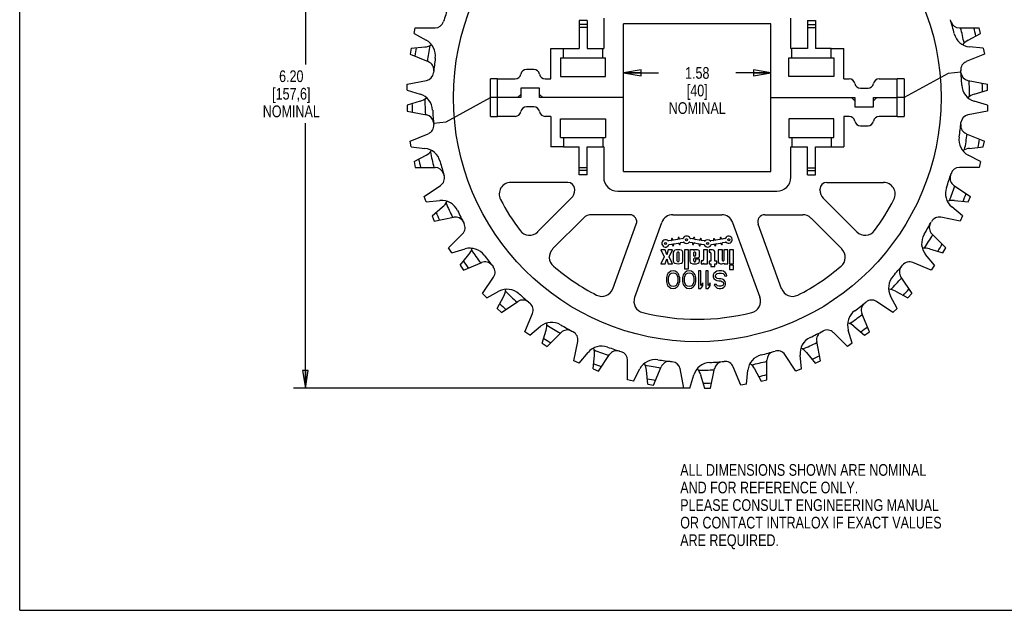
# Model space of a CAD drawing. Header units: inches. Extents: x 0 to 17, y 0 to 11.
# Tile 1 of 3: x 0 to 10.5, y 0 to 6.3. Entities that reach past the tile are written whole.
import ezdxf

# ---------------------------------------------------------------- set-up
doc = ezdxf.new("R2010")
doc.units = ezdxf.units.IN
doc.header["$LTSCALE"] = 0.935
doc.header["$MEASUREMENT"] = 0
doc.layers.get('0').update_dxf_attribs({"linetype": 'CONTINUOUS'})
doc.layers.add('ALL_FEATURES', color=7, linetype='CONTINUOUS')
doc.styles.get("Standard").update_dxf_attribs({"font": 'txt', "width": 0.8})
doc.dimstyles.new('DIMSTYLE_1', dxfattribs={"dimtxt": 0.125, "dimasz": 0.1875, "dimexe": 0.18, "dimexo": 0.0625, "dimgap": 0.09, "dimtad": 0, "dimtih": 1, "dimtoh": 1, "dimzin": 4, "dimdsep": 46, "dimtxsty": 'STANDARD', "dimblk": 'CLOSED', "dimblk1": 'CLOSED', "dimblk2": 'CLOSED', "dimcen": 0.09, "dimadec": 0, "dimazin": 0, "dimtp": 0.01, "dimtm": 0.01, "dimtfac": 1, "dimtofl": 0, "dimtmove": 0, "dimatfit": 3, "dimldrblk": 'CLOSED', "dimfxl": 1, "dimtolj": 1, "dimtzin": 4, "dimarcsym": 0})

# ---------------------------------------------------------------- blocks, each defined once
blk = doc.blocks.new('_CLOSED')
at = {"color": 0, "linetype": 'BYBLOCK'}
for p, q in [((0, 0), (-1, 0.167)), ((-1, 0.167), (-1, -0.167)), ((-1, -0.167), (0, 0)), ((-1, 0), (0, 0))]:
    blk.add_line(p, q, dxfattribs=at)
blk = doc.blocks.new('*D0')
at = {"color": 3, "linetype": 'CONTINUOUS'}
for p, q in [((6.454, 5.536), (6.454, 5.863)), ((8.029, 5.536), (8.029, 5.863)), ((6.454, 5.738), (6.829, 5.738)), ((8.029, 5.738), (7.654, 5.738))]:
    blk.add_line(p, q, dxfattribs=at)
at = {"color": 3, "linetype": 'CONTINUOUS', "xscale": 0.1875, "yscale": 0.1875, "zscale": 0.1875, "rotation": 180}
blk.add_blockref('_CLOSED', (6.454, 5.738), dxfattribs=at)
at = {"color": 3, "linetype": 'CONTINUOUS', "xscale": 0.1875, "yscale": 0.1875, "zscale": 0.1875}
blk.add_blockref('_CLOSED', (8.029, 5.738), dxfattribs=at)
at = {"color": 3, "linetype": 'CONTINUOUS', "insert": (7.242, 5.8), "char_height": 0.125, "width": 0.7, "attachment_point": 2, "line_spacing_factor": 0.9}
blk.add_mtext('1.58\\P[40]\\PNOMINAL', dxfattribs=at)
blk = doc.blocks.new('*D1')
at = {"color": 3, "linetype": 'CONTINUOUS'}
for p, q in [((7.1, 8.575), (2.928, 8.575)), ((3.053, 8.575), (3.053, 5.827)), ((3.053, 2.372), (3.053, 5.202)), ((7.1, 2.372), (2.928, 2.372))]:
    blk.add_line(p, q, dxfattribs=at)
at = {"color": 3, "linetype": 'CONTINUOUS', "xscale": 0.1875, "yscale": 0.1875, "zscale": 0.1875}
for p, rotation in [((3.053, 8.575), 90), ((3.053, 2.372), 270)]:
    blk.add_blockref('_CLOSED', p, dxfattribs=dict(at, rotation=rotation))
at = {"color": 3, "linetype": 'CONTINUOUS', "insert": (2.903, 5.765), "char_height": 0.125, "width": 0.7, "attachment_point": 2, "line_spacing_factor": 0.9}
blk.add_mtext('6.20\\P[157,6]\\PNOMINAL', dxfattribs=at)

msp = doc.modelspace()

# ---------------------------------------------------------------- linework, layer by layer
at = {"color": 7, "linetype": 'CONTINUOUS'}
for p, q in [((0, 0), (0, 11)), ((6.242, 6.324), (6.242, 5.999)), ((8.242, 5.999), (8.242, 6.324)), ((4.215, 6.157), (4.228, 6.218)), ((4.228, 6.218), (4.439, 6.218)), ((5.979, 6.297), (5.979, 5.999)), ((6.064, 6.297), (5.979, 6.297)), ((6.064, 6.254), (5.979, 6.254)), ((6.064, 6.224), (5.979, 6.224)), ((6.064, 6.297), (6.064, 5.999)), ((6.454, 4.686), (6.454, 6.261)), ((8.029, 6.261), (6.454, 6.261)), ((8.029, 4.686), (8.029, 6.261)), ((8.419, 6.297), (8.504, 6.297)), ((8.419, 6.297), (8.419, 5.999)), ((8.419, 6.254), (8.504, 6.254)), ((8.419, 6.224), (8.504, 6.224)), ((8.504, 6.297), (8.504, 5.999)), ((4.215, 6.157), (4.345, 6.087)), ((5.677, 5.674), (5.677, 5.999)), ((5.677, 5.999), (5.979, 5.999)), ((5.812, 5.899), (5.812, 5.999)), ((6.064, 5.999), (6.242, 5.999)), ((6.232, 5.899), (6.232, 5.999)), ((8.419, 5.999), (8.252, 5.999)), ((8.672, 5.999), (8.504, 5.999)), ((10.299, 6.001), (10.153, 6.015)), ((10.299, 6.001), (10.311, 5.939)), ((5.782, 5.899), (5.782, 5.699)), ((5.782, 5.899), (6.262, 5.899)), ((6.262, 5.699), (6.262, 5.899)), ((10.311, 5.939), (10.116, 5.858)), ((5.782, 5.699), (6.262, 5.699)), ((4.14, 5.616), (4.348, 5.657)), ((4.14, 5.553), (4.14, 5.616)), ((5.032, 5.274), (5.032, 5.674)), ((5.107, 5.674), (5.032, 5.674)), ((5.107, 5.274), (5.107, 5.674)), ((9.452, 5.674), (9.377, 5.674)), ((9.377, 5.274), (9.377, 5.674)), ((9.452, 5.674), (9.452, 5.274)), ((4.14, 5.553), (4.281, 5.51)), ((5.107, 5.474), (5.032, 5.474)), ((6.454, 5.474), (5.557, 5.474)), ((8.029, 5.474), (8.927, 5.474)), ((9.452, 5.474), (9.377, 5.474)), ((10.343, 5.394), (10.202, 5.437)), ((10.343, 5.394), (10.343, 5.331)), ((5.032, 5.274), (5.107, 5.274)), ((8.807, 5.274), (8.807, 4.949)), ((9.377, 5.274), (9.452, 5.274)), ((10.343, 5.331), (10.136, 5.29)), ((8.702, 5.249), (8.222, 5.249)), ((8.222, 5.249), (8.222, 5.049)), ((8.702, 5.049), (8.702, 5.249)), ((4.172, 5.008), (4.367, 5.089)), ((4.184, 4.947), (4.172, 5.008)), ((4.184, 4.947), (4.331, 4.932)), ((5.812, 4.949), (5.979, 4.949)), ((5.979, 4.65), (5.979, 4.949)), ((6.064, 4.65), (6.064, 4.949)), ((6.064, 4.949), (6.232, 4.949)), ((6.242, 4.949), (6.242, 4.624)), ((8.222, 5.049), (8.702, 5.049)), ((8.242, 4.949), (8.419, 4.949)), ((8.242, 4.624), (8.242, 4.949)), ((8.252, 5.049), (8.252, 4.949)), ((8.419, 4.65), (8.419, 4.949)), ((8.504, 4.949), (8.807, 4.949)), ((8.504, 4.65), (8.504, 4.949)), ((8.672, 5.049), (8.672, 4.949)), ((10.268, 4.791), (10.138, 4.86)), ((10.268, 4.791), (10.256, 4.729)), ((6.064, 4.724), (5.979, 4.724)), ((6.064, 4.694), (5.979, 4.694)), ((6.064, 4.65), (5.979, 4.65)), ((6.454, 4.686), (8.029, 4.686)), ((8.419, 4.724), (8.504, 4.724)), ((8.419, 4.694), (8.504, 4.694)), ((8.419, 4.65), (8.504, 4.65)), ((10.256, 4.729), (10.044, 4.729)), ((4.322, 4.418), (4.498, 4.536)), ((4.346, 4.36), (4.322, 4.418)), ((4.346, 4.36), (4.492, 4.374)), ((10.077, 4.213), (9.963, 4.307)), ((10.077, 4.213), (10.052, 4.155)), ((10.052, 4.155), (9.845, 4.196)), ((4.584, 3.869), (4.733, 4.019)), ((6.963, 3.947), (6.936, 3.943)), ((6.943, 3.904), (6.97, 3.909)), ((6.966, 3.962), (6.968, 3.954)), ((6.976, 3.904), (6.978, 3.897)), ((6.979, 3.956), (6.978, 3.964)), ((7.034, 3.96), (6.986, 3.951)), ((6.99, 3.899), (6.988, 3.906)), ((6.993, 3.913), (7.04, 3.921)), ((7.037, 3.974), (7.039, 3.967)), ((7.047, 3.917), (7.049, 3.909)), ((7.05, 3.969), (7.049, 3.976)), ((7.088, 3.969), (7.057, 3.964)), ((7.061, 3.911), (7.059, 3.919)), ((7.064, 3.926), (7.094, 3.931)), ((7.161, 3.931), (7.188, 3.926)), ((7.195, 3.965), (7.168, 3.969)), ((7.193, 3.919), (7.191, 3.912)), ((7.203, 3.977), (7.201, 3.969)), ((7.203, 3.91), (7.204, 3.917)), ((7.211, 3.922), (7.259, 3.914)), ((7.213, 3.967), (7.215, 3.975)), ((7.265, 3.952), (7.218, 3.96)), ((7.264, 3.907), (7.262, 3.899)), ((7.274, 3.964), (7.272, 3.957)), ((7.274, 3.897), (7.275, 3.905)), ((7.282, 3.91), (7.313, 3.904)), ((7.284, 3.955), (7.286, 3.962)), ((7.319, 3.943), (7.289, 3.948)), ((7.413, 3.947), (7.386, 3.943)), ((7.393, 3.904), (7.42, 3.909)), ((7.416, 3.962), (7.418, 3.954)), ((7.426, 3.904), (7.428, 3.897)), ((7.429, 3.956), (7.428, 3.964)), ((7.484, 3.96), (7.436, 3.951)), ((7.44, 3.899), (7.438, 3.906)), ((7.443, 3.913), (7.49, 3.921)), ((7.487, 3.974), (7.489, 3.967)), ((7.497, 3.917), (7.499, 3.909)), ((7.5, 3.969), (7.499, 3.976)), ((7.538, 3.969), (7.507, 3.964)), ((7.511, 3.911), (7.509, 3.919)), ((7.514, 3.926), (7.544, 3.931)), ((4.619, 3.817), (4.584, 3.869)), ((4.619, 3.817), (4.76, 3.859)), ((7.51, 3.736), (7.51, 3.849)), ((7.525, 3.849), (7.525, 3.736)), ((9.776, 3.684), (9.683, 3.798)), ((9.741, 3.632), (9.546, 3.713)), ((9.776, 3.684), (9.741, 3.632)), ((6.922, 3.58), (6.918, 3.568)), ((6.929, 3.596), (6.922, 3.58)), ((6.941, 3.608), (6.929, 3.596)), ((6.937, 3.568), (6.953, 3.592)), ((6.961, 3.62), (6.941, 3.608)), ((6.953, 3.592), (6.964, 3.6)), ((6.984, 3.624), (6.961, 3.62)), ((6.964, 3.6), (6.984, 3.604)), ((7.007, 3.62), (6.984, 3.624)), ((6.984, 3.604), (7.003, 3.6)), ((7.003, 3.6), (7.015, 3.592)), ((7.027, 3.608), (7.007, 3.62)), ((7.015, 3.592), (7.031, 3.568)), ((7.038, 3.596), (7.027, 3.608)), ((7.046, 3.58), (7.038, 3.596)), ((7.05, 3.568), (7.046, 3.58)), ((7.093, 3.58), (7.089, 3.568)), ((7.101, 3.596), (7.093, 3.58)), ((7.112, 3.608), (7.101, 3.596)), ((7.109, 3.568), (7.124, 3.592)), ((7.132, 3.62), (7.112, 3.608)), ((7.124, 3.592), (7.136, 3.6)), ((7.155, 3.624), (7.132, 3.62)), ((7.136, 3.6), (7.155, 3.604)), ((7.179, 3.62), (7.155, 3.624)), ((7.155, 3.604), (7.175, 3.6)), ((7.175, 3.6), (7.187, 3.592)), ((7.198, 3.608), (7.179, 3.62)), ((7.187, 3.592), (7.202, 3.568)), ((7.21, 3.596), (7.198, 3.608)), ((7.218, 3.58), (7.21, 3.596)), ((7.222, 3.568), (7.218, 3.58)), ((7.28, 3.624), (7.257, 3.624)), ((7.257, 3.624), (7.257, 3.437)), ((7.28, 3.468), (7.28, 3.624)), ((7.358, 3.624), (7.335, 3.624)), ((7.335, 3.624), (7.335, 3.437)), ((7.358, 3.468), (7.358, 3.624)), ((7.42, 3.596), (7.412, 3.58)), ((7.412, 3.58), (7.412, 3.56)), ((7.436, 3.612), (7.42, 3.596)), ((7.451, 3.62), (7.436, 3.612)), ((7.436, 3.576), (7.444, 3.588)), ((7.444, 3.588), (7.455, 3.596)), ((7.471, 3.624), (7.451, 3.62)), ((7.455, 3.596), (7.471, 3.6)), ((7.502, 3.624), (7.471, 3.624)), ((7.471, 3.6), (7.502, 3.6)), ((7.522, 3.62), (7.502, 3.624)), ((7.502, 3.6), (7.518, 3.596)), ((7.518, 3.596), (7.529, 3.584)), ((7.541, 3.608), (7.522, 3.62)), ((7.529, 3.584), (7.533, 3.572)), ((7.553, 3.588), (7.541, 3.608)), ((7.557, 3.572), (7.553, 3.588)), ((4.948, 3.381), (5.065, 3.557)), ((6.918, 3.568), (6.914, 3.548)), ((6.914, 3.548), (6.914, 3.512)), ((6.914, 3.512), (6.918, 3.492)), ((6.918, 3.492), (6.922, 3.48)), ((6.922, 3.48), (6.929, 3.464)), ((6.933, 3.544), (6.937, 3.568)), ((6.933, 3.516), (6.933, 3.544)), ((6.937, 3.492), (6.933, 3.516)), ((6.953, 3.468), (6.937, 3.492)), ((7.031, 3.492), (7.015, 3.468)), ((7.031, 3.568), (7.035, 3.544)), ((7.035, 3.516), (7.031, 3.492)), ((7.035, 3.544), (7.035, 3.516)), ((7.038, 3.464), (7.046, 3.48)), ((7.046, 3.48), (7.05, 3.492)), ((7.054, 3.548), (7.05, 3.568)), ((7.05, 3.492), (7.054, 3.512)), ((7.054, 3.512), (7.054, 3.548)), ((7.089, 3.568), (7.085, 3.548)), ((7.085, 3.548), (7.085, 3.512)), ((7.085, 3.512), (7.089, 3.492)), ((7.089, 3.492), (7.093, 3.48)), ((7.093, 3.48), (7.101, 3.464)), ((7.105, 3.544), (7.109, 3.568)), ((7.105, 3.516), (7.105, 3.544)), ((7.109, 3.492), (7.105, 3.516)), ((7.124, 3.468), (7.109, 3.492)), ((7.202, 3.492), (7.187, 3.468)), ((7.202, 3.568), (7.206, 3.544)), ((7.206, 3.516), (7.202, 3.492)), ((7.206, 3.544), (7.206, 3.516)), ((7.21, 3.464), (7.218, 3.48)), ((7.218, 3.48), (7.222, 3.492)), ((7.225, 3.548), (7.222, 3.568)), ((7.222, 3.492), (7.225, 3.512)), ((7.225, 3.512), (7.225, 3.548)), ((7.303, 3.496), (7.28, 3.468)), ((7.303, 3.464), (7.303, 3.496)), ((7.381, 3.496), (7.358, 3.468)), ((7.381, 3.464), (7.381, 3.496)), ((7.412, 3.56), (7.42, 3.544)), ((7.42, 3.544), (7.436, 3.528)), ((7.448, 3.48), (7.424, 3.48)), ((7.424, 3.48), (7.428, 3.468)), ((7.436, 3.564), (7.436, 3.576)), ((7.444, 3.552), (7.436, 3.564)), ((7.436, 3.528), (7.451, 3.52)), ((7.455, 3.544), (7.444, 3.552)), ((7.451, 3.472), (7.448, 3.48)), ((7.451, 3.52), (7.471, 3.516)), ((7.471, 3.54), (7.455, 3.544)), ((7.494, 3.54), (7.471, 3.54)), ((7.471, 3.516), (7.494, 3.516)), ((7.51, 3.536), (7.494, 3.54)), ((7.494, 3.516), (7.506, 3.512)), ((7.506, 3.512), (7.518, 3.504)), ((7.525, 3.528), (7.51, 3.536)), ((7.518, 3.504), (7.522, 3.492)), ((7.522, 3.484), (7.518, 3.472)), ((7.522, 3.492), (7.522, 3.484)), ((7.541, 3.512), (7.525, 3.528)), ((7.533, 3.572), (7.557, 3.572)), ((7.545, 3.496), (7.541, 3.512)), ((7.541, 3.464), (7.545, 3.48)), ((7.545, 3.48), (7.545, 3.496)), ((4.992, 3.337), (4.948, 3.381)), ((4.992, 3.337), (5.122, 3.406)), ((6.929, 3.464), (6.941, 3.453)), ((6.941, 3.453), (6.961, 3.441)), ((6.964, 3.46), (6.953, 3.468)), ((6.961, 3.441), (6.984, 3.437)), ((6.984, 3.456), (6.964, 3.46)), ((7.003, 3.46), (6.984, 3.456)), ((6.984, 3.437), (7.007, 3.441)), ((7.015, 3.468), (7.003, 3.46)), ((7.007, 3.441), (7.027, 3.453)), ((7.027, 3.453), (7.038, 3.464)), ((7.101, 3.464), (7.112, 3.453)), ((7.112, 3.453), (7.132, 3.441)), ((7.136, 3.46), (7.124, 3.468)), ((7.132, 3.441), (7.155, 3.437)), ((7.155, 3.456), (7.136, 3.46)), ((7.175, 3.46), (7.155, 3.456)), ((7.155, 3.437), (7.179, 3.441)), ((7.187, 3.468), (7.175, 3.46)), ((7.179, 3.441), (7.198, 3.453)), ((7.198, 3.453), (7.21, 3.464)), ((7.257, 3.437), (7.28, 3.437)), ((7.28, 3.437), (7.303, 3.464)), ((7.335, 3.437), (7.358, 3.437)), ((7.358, 3.437), (7.381, 3.464)), ((7.428, 3.468), (7.44, 3.453)), ((7.44, 3.453), (7.455, 3.441)), ((7.459, 3.464), (7.451, 3.472)), ((7.455, 3.441), (7.475, 3.437)), ((7.471, 3.46), (7.459, 3.464)), ((7.494, 3.46), (7.471, 3.46)), ((7.475, 3.437), (7.494, 3.437)), ((7.506, 3.464), (7.494, 3.46)), ((7.494, 3.437), (7.51, 3.441)), ((7.518, 3.472), (7.506, 3.464)), ((7.51, 3.441), (7.525, 3.449)), ((7.525, 3.449), (7.541, 3.464)), ((9.334, 3.18), (9.158, 3.297)), ((9.378, 3.224), (9.309, 3.354)), ((5.4, 2.974), (5.481, 3.169)), ((9.378, 3.224), (9.334, 3.18)), ((5.452, 2.939), (5.4, 2.974)), ((5.452, 2.939), (5.566, 3.032)), ((8.846, 2.816), (8.697, 2.965)), ((8.899, 2.851), (8.856, 2.992)), ((5.923, 2.663), (5.964, 2.87)), ((8.899, 2.851), (8.846, 2.816)), ((5.981, 2.639), (6.075, 2.752)), ((5.981, 2.639), (5.923, 2.663)), ((6.497, 2.46), (6.497, 2.671)), ((8.297, 2.554), (8.179, 2.73)), ((8.355, 2.578), (8.341, 2.724)), ((6.559, 2.447), (6.628, 2.577)), ((7.099, 2.372), (7.058, 2.58)), ((7.707, 2.404), (7.626, 2.599)), ((7.769, 2.416), (7.783, 2.563)), ((8.355, 2.578), (8.297, 2.554)), ((6.559, 2.447), (6.497, 2.46)), ((7.162, 2.372), (7.205, 2.513)), ((7.162, 2.372), (7.099, 2.372)), ((7.769, 2.416), (7.707, 2.404)), ((0, 0), (17, 0))]:
    msp.add_line(p, q, dxfattribs=at)
for centre in [(6.903, 3.917), (7.128, 3.957), (7.353, 3.917), (7.578, 3.957)]:
    msp.add_circle(centre, 0.0105, dxfattribs=at)
for centre, radius, start, end in [((7.242, 5.474), 2.831, 160.2116, 163.3412), ((4.439, 6.312), 0.0938, 270, 343.3412), ((7.242, 5.474), 2.831, 13.9616, 17.0912), ((10.171, 6.202), 0.188, 193.9616, 264.25), ((4.256, 5.922), 0.188, 351.4616, 61.75), ((7.242, 5.474), 2.831, 171.4616, 174.5912), ((10.152, 5.771), 0.0938, 112.5, 185.8412), ((4.329, 5.749), 0.0938, 281.25, 354.5912), ((10.257, 5.616), 0.188, 182.7116, 253), ((4.226, 5.331), 0.188, 2.7116, 73), ((10.154, 5.198), 0.0938, 101.25, 174.5912), ((4.332, 5.176), 0.0938, 292.5, 5.8412), ((7.242, 5.474), 2.831, 351.4616, 354.5912), ((10.227, 5.025), 0.188, 171.4616, 241.75), ((4.312, 4.745), 0.188, 13.9616, 84.25), ((7.242, 5.474), 2.831, 193.9616, 197.0912), ((4.446, 4.614), 0.0938, 303.75, 17.0912), ((7.242, 5.474), 2.831, 340.2116, 343.3412), ((10.044, 4.635), 0.0938, 90, 163.3412), ((10.082, 4.452), 0.188, 160.2116, 230.5), ((4.51, 4.188), 0.188, 25.2116, 95.5), ((7.242, 5.474), 2.831, 205.2116, 208.3412), ((4.667, 4.085), 0.0938, 315, 28.3412), ((7.242, 5.474), 2.831, 328.9616, 332.0912), ((9.827, 4.104), 0.0938, 78.75, 152.0912), ((9.828, 3.917), 0.188, 148.9616, 219.25), ((6.903, 3.917), 0.039, 44.5181, 335.4819), ((6.935, 3.948), 0.006, 224.5181, 280), ((6.944, 3.898), 0.006, 100, 155.4819), ((6.962, 3.953), 0.006, 280, 10), ((6.972, 3.963), 0.006, 10, 190), ((6.971, 3.903), 0.006, 10, 100), ((6.984, 3.898), 0.006, 190, 10), ((6.985, 3.957), 0.006, 190, 280), ((6.994, 3.907), 0.006, 100, 190), ((7.033, 3.966), 0.006, 280, 10), ((7.043, 3.975), 0.006, 10, 190), ((7.041, 3.916), 0.006, 10, 100), ((7.055, 3.91), 0.006, 190, 10), ((7.056, 3.97), 0.006, 190, 280), ((7.065, 3.92), 0.006, 100, 190), ((7.087, 3.975), 0.006, 280, 335.4819), ((7.128, 3.957), 0.039, 24.5181, 155.4819), ((7.096, 3.925), 0.006, 44.5181, 100), ((7.128, 3.957), 0.039, 224.5181, 315.4819), ((7.16, 3.925), 0.006, 80, 135.4819), ((7.169, 3.975), 0.006, 204.5181, 260), ((7.187, 3.92), 0.006, 350, 80), ((7.197, 3.911), 0.006, 170, 350), ((7.196, 3.971), 0.006, 260, 350), ((7.209, 3.976), 0.006, 350, 170), ((7.21, 3.916), 0.006, 80, 170), ((7.219, 3.966), 0.006, 170, 260), ((7.258, 3.908), 0.006, 350, 80), ((7.268, 3.898), 0.006, 170, 350), ((7.266, 3.958), 0.006, 260, 350), ((7.28, 3.963), 0.006, 350, 170), ((7.281, 3.904), 0.006, 80, 170), ((7.29, 3.954), 0.006, 170, 260), ((7.312, 3.898), 0.006, 24.5181, 80), ((7.353, 3.917), 0.039, 204.5181, 335.4819), ((7.321, 3.948), 0.006, 260, 315.4819), ((7.353, 3.917), 0.039, 44.5181, 135.4819), ((7.385, 3.948), 0.006, 224.5181, 280), ((7.394, 3.898), 0.006, 100, 155.4819), ((7.412, 3.953), 0.006, 280, 10), ((7.422, 3.963), 0.006, 10, 190), ((7.421, 3.903), 0.006, 10, 100), ((7.434, 3.898), 0.006, 190, 10), ((7.435, 3.957), 0.006, 190, 280), ((7.444, 3.907), 0.006, 100, 190), ((7.483, 3.966), 0.006, 280, 10), ((7.493, 3.975), 0.006, 10, 190), ((7.491, 3.916), 0.006, 10, 100), ((7.505, 3.91), 0.006, 190, 10), ((7.506, 3.97), 0.006, 190, 280), ((7.515, 3.92), 0.006, 100, 190), ((7.537, 3.975), 0.006, 280, 335.4819), ((7.578, 3.957), 0.039, 224.5181, 155.4819), ((7.546, 3.925), 0.006, 44.5181, 100), ((4.814, 3.679), 0.188, 36.4616, 106.75), ((7.242, 5.474), 2.831, 216.4616, 219.5912), ((7.518, 3.736), 0.0075, 180, 360), ((7.242, 5.474), 2.831, 317.7116, 320.8412), ((9.51, 3.626), 0.0938, 67.5, 140.8412), ((4.987, 3.609), 0.0938, 326.25, 39.5912), ((9.475, 3.442), 0.188, 137.7116, 208), ((5.21, 3.24), 0.188, 47.7116, 118), ((7.242, 5.474), 2.831, 227.7116, 230.8412), ((5.394, 3.205), 0.0938, 337.5, 50.8412), ((7.242, 5.474), 2.831, 306.4616, 309.5912), ((9.106, 3.219), 0.0938, 56.25, 129.5912), ((9.036, 3.046), 0.188, 126.4616, 196.75), ((5.685, 2.887), 0.188, 58.9616, 129.25), ((7.242, 5.474), 2.831, 238.9616, 242.0912), ((5.872, 2.889), 0.0938, 348.75, 62.0912), ((7.242, 5.474), 2.831, 295.2116, 298.3412), ((8.63, 2.899), 0.0938, 45, 118.3412), ((8.528, 2.742), 0.188, 115.2116, 185.5), ((6.22, 2.633), 0.188, 70.2116, 140.5), ((7.242, 5.474), 2.831, 250.2116, 253.3412), ((6.403, 2.671), 0.0938, 0, 73.3412), ((7.242, 5.474), 2.831, 283.9616, 287.0912), ((8.101, 2.678), 0.0938, 33.75, 107.0912), ((6.793, 2.488), 0.188, 81.4616, 151.75), ((7.242, 5.474), 2.831, 261.4616, 264.5912), ((6.966, 2.561), 0.0938, 11.25, 84.5912), ((7.384, 2.458), 0.188, 92.7116, 163), ((7.242, 5.474), 2.831, 272.7116, 275.8412), ((7.539, 2.564), 0.0938, 22.5, 95.8412), ((7.97, 2.544), 0.188, 103.9616, 174.25)]:
    msp.add_arc(centre, radius, start, end, dxfattribs=at)
at = {"layer": 'ALL_FEATURES', "color": 7, "linetype": 'CONTINUOUS'}
for p, q in [((10.044, 6.218), (10.256, 6.218)), ((10.268, 6.157), (10.256, 6.218)), ((10.138, 6.087), (10.268, 6.157)), ((4.184, 6.001), (4.172, 5.939)), ((4.184, 6.001), (4.331, 6.015)), ((8.242, 5.999), (8.252, 5.999)), ((8.252, 5.899), (8.252, 5.999)), ((8.672, 5.999), (8.807, 5.999)), ((8.672, 5.899), (8.672, 5.999)), ((8.807, 5.674), (8.807, 5.999)), ((4.172, 5.939), (4.367, 5.858)), ((8.222, 5.899), (8.702, 5.899)), ((8.222, 5.699), (8.222, 5.899)), ((8.702, 5.899), (8.702, 5.699)), ((5.497, 5.774), (5.416, 5.774)), ((8.702, 5.699), (8.222, 5.699)), ((9.923, 5.732), (9.452, 5.474)), ((10.06, 5.745), (9.923, 5.732)), ((5.107, 5.674), (5.297, 5.674)), ((5.616, 5.674), (5.677, 5.674)), ((8.807, 5.674), (8.867, 5.674)), ((9.186, 5.674), (9.377, 5.674)), ((10.136, 5.657), (10.343, 5.616)), ((10.343, 5.553), (10.343, 5.616)), ((4.56, 5.215), (5.032, 5.474)), ((5.357, 5.474), (5.107, 5.474)), ((5.357, 5.509), (5.322, 5.474)), ((5.357, 5.574), (5.357, 5.474)), ((5.557, 5.574), (5.357, 5.574)), ((5.557, 5.474), (5.557, 5.574)), ((5.592, 5.474), (5.557, 5.509)), ((8.892, 5.474), (8.927, 5.439)), ((8.927, 5.474), (8.927, 5.374)), ((8.986, 5.574), (9.067, 5.574)), ((9.127, 5.474), (9.377, 5.474)), ((9.127, 5.439), (9.162, 5.474)), ((9.127, 5.374), (9.127, 5.474)), ((10.202, 5.51), (10.343, 5.553)), ((4.281, 5.437), (4.14, 5.394)), ((4.14, 5.394), (4.14, 5.331)), ((5.497, 5.374), (5.416, 5.374)), ((8.927, 5.374), (9.127, 5.374)), ((4.14, 5.331), (4.348, 5.29)), ((5.297, 5.274), (5.107, 5.274)), ((5.677, 5.274), (5.616, 5.274)), ((5.677, 5.274), (5.677, 4.949)), ((8.867, 5.274), (8.807, 5.274)), ((9.377, 5.274), (9.186, 5.274)), ((4.423, 5.202), (4.56, 5.215)), ((5.782, 5.049), (5.782, 5.249)), ((5.782, 5.249), (6.262, 5.249)), ((6.262, 5.249), (6.262, 5.049)), ((8.986, 5.174), (9.067, 5.174)), ((10.116, 5.089), (10.311, 5.008)), ((5.812, 4.949), (5.677, 4.949)), ((5.782, 5.049), (6.262, 5.049)), ((5.812, 5.049), (5.812, 4.949)), ((6.232, 5.049), (6.232, 4.949)), ((6.242, 4.949), (6.232, 4.949)), ((10.153, 4.932), (10.299, 4.947)), ((10.299, 4.947), (10.311, 5.008)), ((4.215, 4.791), (4.345, 4.86)), ((4.215, 4.791), (4.228, 4.729)), ((4.228, 4.729), (4.439, 4.729)), ((5.857, 4.569), (5.25, 4.569)), ((8.627, 4.569), (9.233, 4.569)), ((9.986, 4.536), (10.162, 4.418)), ((5.932, 4.488), (5.932, 4.494)), ((6.392, 4.474), (8.092, 4.474)), ((8.552, 4.488), (8.552, 4.494)), ((5.536, 4.04), (5.895, 4.399)), ((8.947, 4.04), (8.588, 4.399)), ((9.991, 4.374), (10.137, 4.36)), ((10.137, 4.36), (10.162, 4.418)), ((4.407, 4.213), (4.52, 4.307)), ((4.407, 4.213), (4.431, 4.155)), ((6.52, 4.224), (6.114, 4.224)), ((6.981, 4.224), (7.503, 4.224)), ((7.963, 4.224), (8.369, 4.224)), ((4.431, 4.155), (4.638, 4.196)), ((6.026, 4.187), (5.696, 3.858)), ((6.34, 3.434), (6.59, 4.123)), ((6.573, 3.343), (6.863, 4.141)), ((7.62, 4.141), (7.911, 3.343)), ((8.144, 3.434), (7.893, 4.123)), ((8.458, 4.187), (8.787, 3.858)), ((9.75, 4.019), (9.9, 3.869)), ((4.707, 3.684), (4.8, 3.798)), ((6.898, 3.849), (6.852, 3.849)), ((6.852, 3.849), (6.887, 3.774)), ((6.915, 3.796), (6.898, 3.849)), ((6.931, 3.849), (6.915, 3.796)), ((6.978, 3.849), (6.931, 3.849)), ((6.942, 3.774), (6.978, 3.849)), ((6.985, 3.822), (6.985, 3.727)), ((7.029, 3.729), (7.029, 3.82)), ((7.044, 3.82), (7.044, 3.729)), ((7.089, 3.727), (7.089, 3.822)), ((7.147, 3.849), (7.104, 3.849)), ((7.104, 3.849), (7.104, 3.646)), ((7.147, 3.646), (7.147, 3.849)), ((7.206, 3.849), (7.162, 3.849)), ((7.162, 3.849), (7.162, 3.726)), ((7.206, 3.843), (7.206, 3.849)), ((7.206, 3.78), (7.206, 3.82)), ((7.212, 3.826), (7.215, 3.826)), ((7.245, 3.849), (7.221, 3.849)), ((7.222, 3.819), (7.222, 3.787)), ((7.267, 3.786), (7.267, 3.826)), ((7.353, 3.849), (7.308, 3.849)), ((7.308, 3.849), (7.308, 3.745)), ((7.353, 3.699), (7.353, 3.849)), ((7.404, 3.849), (7.368, 3.849)), ((7.368, 3.849), (7.368, 3.822)), ((7.368, 3.822), (7.38, 3.822)), ((7.387, 3.814), (7.387, 3.729)), ((7.431, 3.729), (7.431, 3.822)), ((7.51, 3.849), (7.465, 3.849)), ((7.465, 3.849), (7.465, 3.726)), ((7.57, 3.849), (7.525, 3.849)), ((7.57, 3.699), (7.57, 3.849)), ((7.63, 3.849), (7.585, 3.849)), ((7.585, 3.849), (7.585, 3.699)), ((7.63, 3.699), (7.63, 3.849)), ((9.724, 3.859), (9.865, 3.817)), ((9.865, 3.817), (9.9, 3.869)), ((4.707, 3.684), (4.742, 3.632)), ((4.742, 3.632), (4.938, 3.713)), ((6.887, 3.774), (6.852, 3.7)), ((6.852, 3.7), (6.898, 3.7)), ((6.898, 3.7), (6.915, 3.752)), ((6.915, 3.752), (6.931, 3.7)), ((6.931, 3.7), (6.978, 3.7)), ((6.978, 3.7), (6.942, 3.774)), ((7.215, 3.78), (7.206, 3.78)), ((7.207, 3.727), (7.207, 3.756)), ((7.215, 3.763), (7.245, 3.763)), ((7.267, 3.748), (7.222, 3.748)), ((7.222, 3.748), (7.222, 3.727)), ((7.267, 3.726), (7.267, 3.748)), ((7.294, 3.732), (7.282, 3.732)), ((7.282, 3.732), (7.282, 3.699)), ((7.282, 3.699), (7.289, 3.699)), ((7.308, 3.706), (7.308, 3.699)), ((7.308, 3.699), (7.353, 3.699)), ((7.387, 3.729), (7.368, 3.729)), ((7.368, 3.729), (7.368, 3.699)), ((7.368, 3.699), (7.387, 3.699)), ((7.387, 3.699), (7.387, 3.669)), ((7.45, 3.729), (7.431, 3.729)), ((7.431, 3.699), (7.45, 3.699)), ((7.431, 3.669), (7.431, 3.699)), ((7.45, 3.699), (7.45, 3.729)), ((7.492, 3.699), (7.506, 3.699)), ((7.525, 3.707), (7.525, 3.699)), ((7.525, 3.699), (7.57, 3.699)), ((7.585, 3.699), (7.63, 3.699)), ((7.63, 3.684), (7.585, 3.684)), ((7.585, 3.684), (7.585, 3.639)), ((7.63, 3.639), (7.63, 3.684)), ((7.104, 3.646), (7.147, 3.646)), ((7.387, 3.669), (7.431, 3.669)), ((7.585, 3.639), (7.63, 3.639)), ((9.418, 3.557), (9.535, 3.381)), ((9.361, 3.406), (9.491, 3.337)), ((9.491, 3.337), (9.535, 3.381)), ((5.105, 3.224), (5.174, 3.354)), ((5.149, 3.18), (5.325, 3.297)), ((5.105, 3.224), (5.149, 3.18)), ((9.083, 2.974), (9.002, 3.169)), ((5.585, 2.851), (5.627, 2.992)), ((5.637, 2.816), (5.787, 2.965)), ((8.917, 3.032), (9.031, 2.939)), ((9.031, 2.939), (9.083, 2.974)), ((5.585, 2.851), (5.637, 2.816)), ((8.56, 2.663), (8.519, 2.87)), ((8.408, 2.752), (8.502, 2.639)), ((6.128, 2.578), (6.142, 2.724)), ((6.186, 2.554), (6.304, 2.73)), ((7.986, 2.46), (7.986, 2.671)), ((8.502, 2.639), (8.56, 2.663)), ((6.128, 2.578), (6.186, 2.554)), ((6.715, 2.416), (6.7, 2.563)), ((6.776, 2.404), (6.857, 2.599)), ((7.384, 2.372), (7.425, 2.58)), ((7.855, 2.577), (7.925, 2.447)), ((7.278, 2.513), (7.321, 2.372)), ((7.925, 2.447), (7.986, 2.46)), ((6.715, 2.416), (6.776, 2.404)), ((7.321, 2.372), (7.384, 2.372))]:
    msp.add_line(p, q, dxfattribs=at)
msp.add_circle((7.242, 5.474), 2.606, dxfattribs=at)
for centre, radius, start, end in [((10.044, 6.312), 0.0938, 196.6588, 270), ((7.242, 5.474), 2.911, 11.5076, 14.8225), ((7.242, 5.474), 3.05, 12.4415, 14.1372), ((7.242, 5.474), 3.05, 169.9415, 171.6372), ((4.312, 6.202), 0.188, 275.75, 298.876), ((7.242, 5.474), 2.911, 169.0076, 172.3225), ((10.227, 5.922), 0.188, 118.25, 141.376), ((4.332, 5.771), 0.0938, 354.1588, 67.5), ((5.297, 5.734), 0.06, 270, 350.4059), ((5.416, 5.714), 0.06, 90, 170.4059), ((5.497, 5.714), 0.06, 9.5941, 90), ((5.616, 5.734), 0.06, 189.5941, 270), ((7.242, 5.474), 2.831, 2.7116, 5.8412), ((10.154, 5.749), 0.0938, 185.4088, 258.75), ((8.867, 5.614), 0.06, 9.5941, 90), ((8.986, 5.634), 0.06, 189.5941, 270), ((9.067, 5.634), 0.06, 270, 350.4059), ((9.186, 5.614), 0.06, 90, 170.4059), ((7.242, 5.474), 2.911, 0.2576, 3.5725), ((7.242, 5.474), 3.05, 1.1915, 2.8872), ((4.226, 5.616), 0.188, 287, 310.145), ((10.257, 5.331), 0.188, 107, 130.145), ((7.242, 5.474), 3.05, 181.1915, 182.8872), ((7.242, 5.474), 2.911, 180.2576, 183.5725), ((5.416, 5.314), 0.06, 90, 170.4059), ((5.497, 5.314), 0.06, 9.5941, 90), ((4.329, 5.198), 0.0938, 5.4088, 78.75), ((7.242, 5.474), 2.831, 182.7116, 185.8412), ((5.297, 5.334), 0.06, 270, 350.4059), ((5.616, 5.334), 0.06, 189.5941, 270), ((8.867, 5.214), 0.06, 9.5941, 90), ((9.186, 5.214), 0.06, 90, 170.4059), ((8.986, 5.234), 0.06, 189.5941, 270), ((9.067, 5.234), 0.06, 270, 350.4059), ((10.152, 5.176), 0.0938, 174.1588, 247.5), ((7.242, 5.474), 2.911, 349.0076, 352.3225), ((7.242, 5.474), 3.05, 349.9415, 351.6372), ((4.256, 5.025), 0.188, 298.25, 321.376), ((7.242, 5.474), 2.911, 191.5076, 194.8225), ((10.171, 4.745), 0.188, 95.75, 118.876), ((7.242, 5.474), 3.05, 192.4415, 194.1372), ((4.439, 4.635), 0.0938, 16.6588, 90), ((10.038, 4.614), 0.0938, 162.9088, 236.25), ((5.25, 4.444), 0.125, 90, 207.3486), ((5.857, 4.494), 0.075, 0, 90), ((6.392, 4.624), 0.15, 180, 270), ((8.092, 4.624), 0.15, 270, 360), ((8.627, 4.494), 0.075, 90, 180), ((9.233, 4.444), 0.125, 332.6514, 90), ((7.242, 5.474), 2.911, 337.7576, 341.0725), ((5.807, 4.488), 0.125, 315, 360), ((8.677, 4.488), 0.125, 180, 225), ((7.242, 5.474), 3.05, 338.6915, 340.3872), ((4.401, 4.452), 0.188, 309.5, 332.6768), ((7.242, 5.474), 2.911, 202.7576, 206.0725), ((7.242, 5.474), 2.367, 207.3486, 216.8544), ((7.242, 5.474), 2.367, 323.1456, 332.6514), ((9.973, 4.188), 0.188, 84.5, 107.6765), ((7.242, 5.474), 3.05, 203.6915, 205.3872), ((6.114, 4.099), 0.125, 90, 135), ((6.52, 4.149), 0.075, 340, 90), ((6.981, 4.099), 0.125, 90, 160), ((7.503, 4.099), 0.125, 20, 90), ((7.963, 4.149), 0.075, 90, 200), ((8.369, 4.099), 0.125, 45, 90), ((4.657, 4.104), 0.0938, 27.9088, 101.25), ((9.816, 4.085), 0.0938, 151.6588, 225), ((5.448, 4.129), 0.125, 216.8544, 315), ((9.036, 4.129), 0.125, 225, 323.1456), ((7.242, 5.474), 2.911, 326.5076, 329.8225), ((7.242, 5.474), 3.05, 327.4415, 329.1372), ((4.655, 3.917), 0.188, 320.75, 343.876), ((7.242, 5.474), 2.911, 214.0076, 217.3225), ((5.785, 3.769), 0.125, 135, 229.4767), ((7.008, 3.822), 0.0225, 107.4576, 180), ((7.037, 3.729), 0.12, 72.5424, 107.4576), ((7.037, 3.82), 0.0075, 0, 180), ((7.066, 3.822), 0.0225, 0, 72.5424), ((7.221, 3.826), 0.0225, 90, 132.8334), ((7.212, 3.82), 0.006, 90, 180), ((7.215, 3.819), 0.0075, 0, 90), ((7.245, 3.826), 0.0225, 0, 90), ((7.38, 3.814), 0.0075, 0, 90), ((7.404, 3.822), 0.027, 0, 90), ((8.698, 3.769), 0.125, 310.5233, 45), ((9.67, 3.679), 0.188, 73.25, 96.376), ((7.242, 5.474), 3.05, 214.9415, 216.6372), ((4.973, 3.626), 0.0938, 39.1588, 112.5), ((7.008, 3.727), 0.0225, 180, 252.5424), ((7.037, 3.82), 0.12, 252.5424, 287.4576), ((7.037, 3.729), 0.0075, 180, 360), ((7.066, 3.727), 0.0225, 287.4576, 360), ((7.185, 3.726), 0.0225, 180, 252.0798), ((7.215, 3.819), 0.12, 252.0798, 287.9202), ((7.215, 3.756), 0.0075, 90, 180), ((7.215, 3.727), 0.0075, 180, 360), ((7.215, 3.787), 0.0075, 270, 360), ((7.245, 3.786), 0.0225, 270, 360), ((7.245, 3.726), 0.0225, 287.9202, 360), ((7.289, 3.726), 0.027, 270, 312.7486), ((7.294, 3.745), 0.0135, 270, 360), ((7.492, 3.726), 0.027, 180, 270), ((7.506, 3.726), 0.027, 270, 316.2383), ((7.242, 5.474), 2.367, 229.4767, 242.9546), ((7.242, 5.474), 2.367, 297.0454, 310.5233), ((9.496, 3.609), 0.0938, 140.4088, 213.75), ((7.242, 5.474), 2.911, 315.2576, 318.5725), ((5.008, 3.442), 0.188, 332, 355.1769), ((7.242, 5.474), 2.911, 225.2576, 228.5725), ((6.222, 3.477), 0.125, 242.9546, 340), ((8.261, 3.477), 0.125, 200, 297.0454), ((9.273, 3.24), 0.188, 62, 85.1768), ((7.242, 5.474), 3.05, 316.1915, 317.8872), ((7.242, 5.474), 3.05, 226.1915, 227.8872), ((5.377, 3.219), 0.0938, 50.4088, 123.75), ((6.69, 3.3), 0.125, 160, 255.7596), ((7.793, 3.3), 0.125, 284.2353, 20), ((9.089, 3.205), 0.0938, 129.1588, 202.5), ((7.242, 5.474), 2.367, 255.7596, 284.2401), ((7.242, 5.474), 2.911, 304.0076, 307.3225), ((5.447, 3.046), 0.188, 343.25, 6.376), ((8.798, 2.887), 0.188, 50.75, 73.876), ((7.242, 5.474), 2.911, 236.5076, 239.8225), ((5.853, 2.899), 0.0938, 61.6588, 135), ((8.611, 2.889), 0.0938, 117.9088, 191.25), ((7.242, 5.474), 3.05, 304.9415, 306.6372), ((7.242, 5.474), 3.05, 237.4415, 239.1372), ((7.242, 5.474), 2.911, 292.7576, 296.0725), ((5.956, 2.742), 0.188, 354.5, 17.677), ((7.242, 5.474), 2.911, 247.7576, 251.0725), ((6.382, 2.678), 0.0938, 72.9088, 146.25), ((8.08, 2.671), 0.0938, 106.6588, 180), ((8.264, 2.633), 0.188, 39.5, 62.6769), ((7.242, 5.474), 3.05, 248.6915, 250.3872), ((6.513, 2.544), 0.188, 5.75, 28.876), ((6.944, 2.564), 0.0938, 84.1588, 157.5), ((7.517, 2.561), 0.0938, 95.4088, 168.75), ((7.69, 2.488), 0.188, 28.25, 51.376), ((7.242, 5.474), 2.911, 281.5076, 284.8225), ((7.242, 5.474), 3.05, 293.6915, 295.3872), ((7.242, 5.474), 2.911, 259.0076, 262.3225), ((7.099, 2.458), 0.188, 17, 40.177), ((7.242, 5.474), 2.911, 270.2576, 273.5725), ((7.242, 5.474), 3.05, 259.9415, 261.6372), ((7.242, 5.474), 3.05, 271.1915, 272.8872), ((7.242, 5.474), 3.05, 282.4415, 284.1372)]:
    msp.add_arc(centre, radius, start, end, dxfattribs=at)

# ---------------------------------------------------------------- texts
at = {"color": 3, "linetype": 'CONTINUOUS', "insert": (7.06, 1.561), "char_height": 0.125, "width": 3.5, "attachment_point": 1, "line_spacing_factor": 0.9}
msp.add_mtext('ALL DIMENSIONS SHOWN ARE NOMINAL\\PAND FOR REFERENCE ONLY.\\PPLEASE CONSULT ENGINEERING MANUAL\\POR CONTACT INTRALOX IF EXACT VALUES\\PARE REQUIRED. ', dxfattribs=at)

# ---------------------------------------------------------------- dimensions: what is measured, and where the dimension line sits
at = {"color": 3, "linetype": 'CONTINUOUS'}
dim = msp.add_linear_dim(base=(3.053, 2.372), p1=(7.1, 8.575), p2=(7.1, 2.372), angle=270, text='<>\\PNOMINAL', dimstyle='DIMSTYLE_1', dxfattribs=at)
dim.commit()
dim.dimension.update_dxf_attribs({"geometry": '*D1', "text_midpoint": (2.853, 5.515), "dimtype": 160})
dim = msp.add_linear_dim(base=(8.029121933, 5.737595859), p1=(6.454121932, 5.53610046), p2=(8.029121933, 5.53610046), text='<>\\PNOMINAL', dimstyle='DIMSTYLE_1', dxfattribs=at)
dim.commit()
dim.dimension.update_dxf_attribs({"geometry": '*D0', "text_midpoint": (6.966621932, 5.550095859), "dimtype": 160})

doc.saveas('drawing.dxf')
